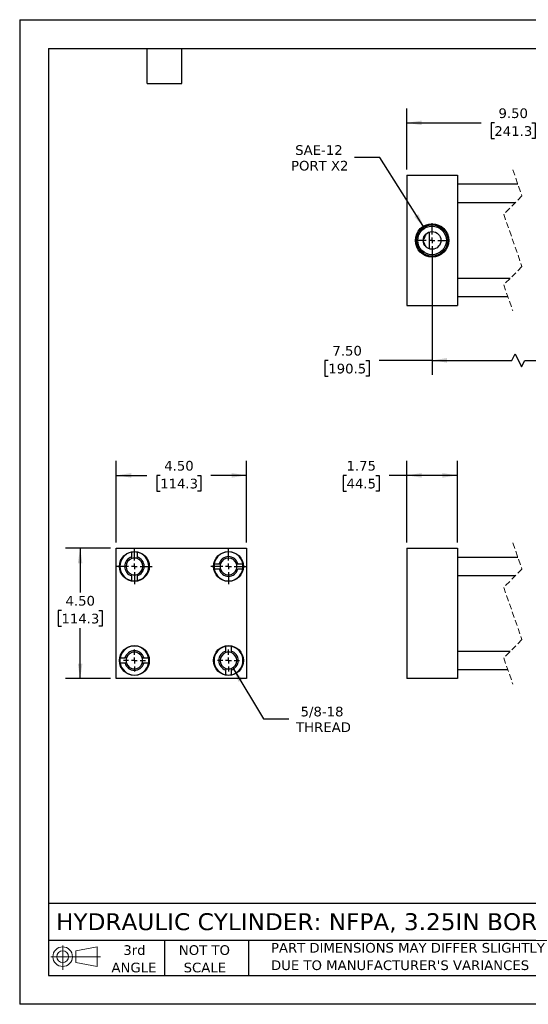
# Model space of a CAD drawing. Header units: inches. Extents: x 0 to 44, y 0 to 34.
# Tile 1 of 3: x 0 to 17.6, y 0 to 34. Entities that reach past the tile are written whole.
import ezdxf

# ---------------------------------------------------------------- set-up
doc = ezdxf.new("R2010")
doc.units = ezdxf.units.IN
doc.header["$LTSCALE"] = 4
doc.header["$MEASUREMENT"] = 0
for name, pattern in [('SLD-Center', [0.75, 0.6, -0.05, 0.05, -0.05]), ('SLD-Dashed', [0.075, 0.05, -0.025]), ('SLD-Solid', [0])]:
    doc.linetypes.add(name, pattern=pattern)
doc.layers.add('CENTER', color=40, linetype='SLD-Center')
doc.layers.add('SLD-DEFPOINTS', color=7, linetype='Continuous')
doc.layers.add('DIMENSIONS', color=140, linetype='SLD-Solid', lineweight=25)
doc.layers.add('TEXT', color=140, linetype='SLD-Solid', lineweight=25)
doc.styles.add('SLDTEXTSTYLE0', font='VERDANA.TTF')
doc.dimstyles.new('SLDDIMSTYLE0', dxfattribs={"dimtxt": 0.339844, "dimasz": 0.52, "dimexe": 0, "dimexo": 0.0625, "dimgap": 0.084961, "dimtad": 0, "dimtih": 1, "dimtoh": 1, "dimrnd": 1e-09, "dimzin": 12, "dimdsep": 46, "dimtxsty": 'SLDTEXTSTYLE0', "dimsah": 1, "dimcen": 0.09, "dimadec": 0, "dimazin": 3, "dimtfac": 1, "dimtofl": 0, "dimtmove": 0, "dimatfit": 3, "dimfxl": 0, "dimfrac": 2, "dimtolj": 1, "dimtzin": 12, "dimarcsym": 0})
doc.dimstyles.new('SLDDIMSTYLE3', dxfattribs={"dimtxt": 0.339844, "dimasz": 0.52, "dimexe": 0, "dimexo": 0.0625, "dimgap": 0.084961, "dimtad": 0, "dimtih": 1, "dimtoh": 1, "dimrnd": 1e-09, "dimzin": 4, "dimdsep": 46, "dimtxsty": 'SLDTEXTSTYLE0', "dimsah": 1, "dimcen": 0.09, "dimadec": 0, "dimazin": 1, "dimtfac": 1, "dimtofl": 0, "dimtmove": 0, "dimatfit": 3, "dimfxl": 0, "dimfrac": 2, "dimtolj": 1, "dimtzin": 12, "dimarcsym": 0})
doc.dimstyles.new('SLDDIMSTYLE4', dxfattribs={"dimtxt": 0.339844, "dimasz": 0.52, "dimexe": 0, "dimexo": 0.0625, "dimgap": 0.084961, "dimtad": 0, "dimtih": 1, "dimtoh": 1, "dimrnd": 1e-09, "dimzin": 12, "dimdsep": 46, "dimtxsty": 'SLDTEXTSTYLE0', "dimsah": 1, "dimcen": 0, "dimadec": 0, "dimazin": 3, "dimtfac": 1, "dimtofl": 0, "dimtmove": 0, "dimatfit": 3, "dimfxl": 0, "dimfrac": 2, "dimtolj": 1, "dimtzin": 12, "dimarcsym": 0})
doc.dimstyles.new('SLDDIMSTYLE5', dxfattribs={"dimtxt": 0.339844, "dimasz": 0.52, "dimexe": 0, "dimexo": 0.0625, "dimgap": 0.084961, "dimtad": 0, "dimtih": 1, "dimtoh": 1, "dimrnd": 1e-09, "dimzin": 12, "dimdsep": 46, "dimtxsty": 'SLDTEXTSTYLE0', "dimsah": 1, "dimcen": 0, "dimadec": 0, "dimazin": 3, "dimtfac": 1, "dimtofl": 0, "dimtmove": 0, "dimatfit": 3, "dimfxl": 0, "dimfrac": 2, "dimtolj": 1, "dimtzin": 12, "dimarcsym": 0})

# ---------------------------------------------------------------- blocks, each defined once
blk = doc.blocks.new('Block11')
at = {"color": 7, "linetype": 'SLD-Solid', "lineweight": 18}
for p, q in [((0.408, 0.836), (0.408, 0)), ((0.863, 0.656), (1.602, 0.792)), ((1.602, 0.792), (1.602, 0.115)), ((0, 0.454), (1.712, 0.454)), ((0.863, 0.251), (0.863, 0.656)), ((0.863, 0.251), (1.602, 0.115))]:
    blk.add_line(p, q, dxfattribs=at)
for radius in [0.339, 0.202]:
    blk.add_circle((0.408, 0.454), radius, dxfattribs=at)
blk = doc.blocks.new('Block12')
at = {"layer": 'SLD-DEFPOINTS'}
blk.add_blockref('Block11', (0, 0), dxfattribs=at)
blk = doc.blocks.new('SW_NOTE_0_3')
at = {"layer": 'TEXT', "color": 0, "char_height": 0.33333, "attachment_point": 1, "style": 'SLDTEXTSTYLE0'}
for s, insert in [('PART DIMENSIONS MAY DIFFER SLIGHTLY ', (0, 0.423)), ("DUE TO MANUFACTURER'S VARIANCES", (0, -0.179))]:
    blk.add_mtext(s, dxfattribs=dict(at, insert=insert))
blk = doc.blocks.new('SW_NOTE_0_4')
at = {"layer": 'TEXT', "color": 0, "char_height": 0.3333, "attachment_point": 2, "style": 'SLDTEXTSTYLE0'}
for s, insert in [('NOT TO', (0.828, 0.423)), ('SCALE', (0.843, -0.179))]:
    blk.add_mtext(s, dxfattribs=dict(at, insert=insert))
blk = doc.blocks.new('SW_NOTE_0_5')
at = {"layer": 'TEXT', "color": 0, "char_height": 0.3333, "attachment_point": 2, "style": 'SLDTEXTSTYLE0'}
for s, insert in [('3rd', (0.365, 0.423)), ('ANGLE', (0.349, -0.179))]:
    blk.add_mtext(s, dxfattribs=dict(at, insert=insert))
blk = doc.blocks.new('_D')
at = {"layer": 'DIMENSIONS'}
for p, q in [((13.368, 15.946), (13.368, 18.765)), ((15.118, 15.946), (15.118, 18.765)), ((11.288, 18.265), (11.174, 18.265)), ((11.174, 18.265), (11.174, 17.725)), ((12.298, 18.265), (12.412, 18.265)), ((12.412, 18.265), (12.412, 17.725)), ((13.368, 18.265), (12.758, 18.265)), ((15.118, 18.265), (13.368, 18.265)), ((11.174, 17.725), (11.288, 17.725)), ((12.412, 17.725), (12.298, 17.725))]:
    blk.add_line(p, q, dxfattribs=at)
for points in [[(13.368, 18.265), (13.888, 18.185), (13.888, 18.345)], [(15.118, 18.265), (14.598, 18.345), (14.598, 18.185)]]:
    blk.add_solid(points, dxfattribs=at)
at = {"layer": 'DIMENSIONS', "char_height": 0.3333, "attachment_point": 1, "style": 'SLDTEXTSTYLE0'}
for s, insert in [('1.75', (11.288, 18.765)), ('44.5', (11.288, 18.148))]:
    blk.add_mtext(s, dxfattribs=dict(at, insert=insert))
blk = doc.blocks.new('_D_8')
at = {"layer": 'DIMENSIONS'}
for p, q in [((3.137, 15.746), (1.588, 15.746)), ((2.088, 15.746), (2.088, 14.219)), ((1.441, 13.603), (1.327, 13.603)), ((1.327, 13.603), (1.327, 13.063)), ((2.734, 13.603), (2.848, 13.603)), ((2.848, 13.603), (2.848, 13.063)), ((1.327, 13.063), (1.441, 13.063)), ((2.088, 11.246), (2.088, 12.987)), ((2.848, 13.063), (2.734, 13.063)), ((3.137, 11.246), (1.588, 11.246))]:
    blk.add_line(p, q, dxfattribs=at)
for points in [[(2.088, 15.746), (2.008, 15.226), (2.168, 15.226)], [(2.088, 11.246), (2.168, 11.766), (2.008, 11.766)]]:
    blk.add_solid(points, dxfattribs=at)
at = {"layer": 'DIMENSIONS', "char_height": 0.3333, "attachment_point": 1, "style": 'SLDTEXTSTYLE0'}
for s, insert in [('4.50', (1.583, 14.102)), ('114.3', (1.441, 13.486))]:
    blk.add_mtext(s, dxfattribs=dict(at, insert=insert))
blk = doc.blocks.new('_D_9')
at = {"layer": 'DIMENSIONS'}
for p, q in [((3.337, 15.946), (3.337, 18.765)), ((7.837, 15.946), (7.837, 18.765)), ((3.337, 18.265), (4.39, 18.265)), ((4.85, 18.265), (4.736, 18.265)), ((4.736, 18.265), (4.736, 17.725)), ((6.143, 18.265), (6.257, 18.265)), ((6.257, 18.265), (6.257, 17.725)), ((7.837, 18.265), (6.604, 18.265)), ((4.736, 17.725), (4.85, 17.725)), ((6.257, 17.725), (6.143, 17.725))]:
    blk.add_line(p, q, dxfattribs=at)
for points in [[(3.337, 18.265), (3.857, 18.185), (3.857, 18.345)], [(7.837, 18.265), (7.317, 18.345), (7.317, 18.185)]]:
    blk.add_solid(points, dxfattribs=at)
at = {"layer": 'DIMENSIONS', "char_height": 0.3333, "attachment_point": 1, "style": 'SLDTEXTSTYLE0'}
for s, insert in [('4.50', (4.992, 18.765)), ('114.3', (4.85, 18.148))]:
    blk.add_mtext(s, dxfattribs=dict(at, insert=insert))
blk = doc.blocks.new('_D_10')
at = {"layer": 'DIMENSIONS'}
for p, q in [((7.361, 11.623), (8.421, 9.853)), ((8.421, 9.853), (9.296, 9.853))]:
    blk.add_line(p, q, dxfattribs=at)
blk.add_solid([(7.361, 11.623), (7.559, 11.135), (7.697, 11.218)], dxfattribs=at)
at = {"layer": 'DIMENSIONS', "char_height": 0.3333, "attachment_point": 1, "style": 'SLDTEXTSTYLE0'}
for s, insert in [('5/8-18', (9.701, 10.276)), ('THREAD', (9.546, 9.736))]:
    blk.add_mtext(s, dxfattribs=dict(at, insert=insert))
blk = doc.blocks.new('SW_CENTERMARKSYMBOL_0')
at = {"layer": 'CENTER', "color": 0}
for p, q in [((0, 0.2), (0, 0.38125)), ((-0.2, 0), (-0.38125, 0)), ((0, 0), (-0.1, 0)), ((0, 0), (0, 0.1)), ((0, 0), (0, -0.1)), ((0, 0), (0.1, 0)), ((0.2, 0), (0.38125, 0)), ((0, -0.2), (0, -0.38125))]:
    blk.add_line(p, q, dxfattribs=at)
blk = doc.blocks.new('SW_CENTERMARKSYMBOL_1')
at = {"layer": 'CENTER', "color": 0}
for p, q in [((0, 0.2), (0, 0.38125)), ((-0.2, 0), (-0.38125, 0)), ((0, 0), (-0.1, 0)), ((0, 0), (0, 0.1)), ((0, 0), (0, -0.1)), ((0, 0), (0.1, 0)), ((0.2, 0), (0.38125, 0)), ((0, -0.2), (0, -0.38125))]:
    blk.add_line(p, q, dxfattribs=at)
blk = doc.blocks.new('SW_CENTERMARKSYMBOL_2')
at = {"layer": 'CENTER', "color": 0}
for p, q in [((0, 0.2), (0, 0.615)), ((-0.2, 0), (-0.615, 0)), ((0, 0), (-0.1, 0)), ((0, 0), (0, 0.1)), ((0, 0), (0, -0.1)), ((0, 0), (0.1, 0)), ((0.2, 0), (0.615, 0)), ((0, -0.2), (0, -0.615))]:
    blk.add_line(p, q, dxfattribs=at)
blk = doc.blocks.new('SW_CENTERMARKSYMBOL_3')
at = {"layer": 'CENTER', "color": 0}
for p, q in [((0, 0.2), (0, 0.615)), ((-0.2, 0), (-0.615, 0)), ((0, 0), (-0.1, 0)), ((0, 0), (0, 0.1)), ((0, 0), (0, -0.1)), ((0, 0), (0.1, 0)), ((0.2, 0), (0.615, 0)), ((0, -0.2), (0, -0.615))]:
    blk.add_line(p, q, dxfattribs=at)
blk = doc.blocks.new('_D_11')
at = {"layer": 'DIMENSIONS'}
for p, q in [((12.441, 29.243), (11.566, 29.243)), ((13.979, 26.798), (12.441, 29.243))]:
    blk.add_line(p, q, dxfattribs=at)
blk.add_solid([(13.979, 26.798), (13.77, 27.281), (13.634, 27.196)], dxfattribs=at)
at = {"layer": 'DIMENSIONS', "char_height": 0.3333, "attachment_point": 1, "style": 'SLDTEXTSTYLE0'}
for s, insert in [('SAE-12', (9.516, 29.666)), ('PORT X2', (9.372, 29.126))]:
    blk.add_mtext(s, dxfattribs=dict(at, insert=insert))
blk = doc.blocks.new('_D_12')
at = {"layer": 'DIMENSIONS'}
for p, q in [((14.243, 26.179), (14.243, 21.737)), ((20.28, 26.179), (20.28, 21.737)), ((17, 22.237), (17.111, 22.459)), ((17.111, 22.459), (17.333, 22.014)), ((10.658, 22.237), (10.544, 22.237)), ((10.544, 22.237), (10.544, 21.696)), ((11.951, 22.237), (12.065, 22.237)), ((12.065, 22.237), (12.065, 21.696)), ((14.243, 22.237), (12.411, 22.237)), ((14.243, 22.237), (17, 22.237)), ((17.333, 22.014), (17.445, 22.237)), ((17.445, 22.237), (20.28, 22.237)), ((10.544, 21.696), (10.658, 21.696)), ((12.065, 21.696), (11.951, 21.696))]:
    blk.add_line(p, q, dxfattribs=at)
for points in [[(14.243, 22.237), (14.763, 22.157), (14.763, 22.317)], [(20.28, 22.237), (19.76, 22.317), (19.76, 22.157)]]:
    blk.add_solid(points, dxfattribs=at)
at = {"layer": 'DIMENSIONS', "char_height": 0.3333, "attachment_point": 1, "style": 'SLDTEXTSTYLE0'}
for s, insert in [('7.50', (10.8, 22.736)), ('190.5', (10.658, 22.12))]:
    blk.add_mtext(s, dxfattribs=dict(at, insert=insert))
blk = doc.blocks.new('_D_14')
at = {"layer": 'DIMENSIONS'}
for p, q in [((13.368, 28.829), (13.368, 30.938)), ((18.973, 30.661), (18.751, 30.216)), ((19.084, 30.438), (18.973, 30.661)), ((21.405, 28.829), (21.405, 30.938)), ((13.368, 30.438), (15.934, 30.438)), ((16.395, 30.438), (16.28, 30.438)), ((16.28, 30.438), (16.28, 29.898)), ((17.687, 30.438), (17.801, 30.438)), ((17.801, 30.438), (17.801, 29.898)), ((18.64, 30.438), (18.148, 30.438)), ((18.751, 30.216), (18.64, 30.438)), ((21.405, 30.438), (19.084, 30.438)), ((16.28, 29.898), (16.395, 29.898)), ((17.801, 29.898), (17.687, 29.898))]:
    blk.add_line(p, q, dxfattribs=at)
for points in [[(13.368, 30.438), (13.888, 30.358), (13.888, 30.518)], [(21.405, 30.438), (20.885, 30.518), (20.885, 30.358)]]:
    blk.add_solid(points, dxfattribs=at)
at = {"layer": 'DIMENSIONS', "char_height": 0.3333, "attachment_point": 1, "style": 'SLDTEXTSTYLE0'}
for s, insert in [('9.50', (16.536, 30.938)), ('241.3', (16.395, 30.322))]:
    blk.add_mtext(s, dxfattribs=dict(at, insert=insert))
blk = doc.blocks.new('SW_CENTERMARKSYMBOL_4')
at = {"layer": 'CENTER', "color": 0}
for p, q in [((0, 0.2), (0, 0.595)), ((-0.2, 0), (-0.595, 0)), ((0, 0), (-0.1, 0)), ((0, 0), (0, 0.1)), ((0, 0), (0, -0.1)), ((0, 0), (0.1, 0)), ((0.2, 0), (0.595, 0)), ((0, -0.2), (0, -0.595))]:
    blk.add_line(p, q, dxfattribs=at)

msp = doc.modelspace()

# ---------------------------------------------------------------- linework, layer by layer
at = {"color": 7, "linetype": 'SLD-Solid'}
for p, q in [((0, 34), (0, 0)), ((0, 34), (44, 34)), ((44, 0), (0, 0))]:
    msp.add_line(p, q, dxfattribs=at)
for p, q in [((13.368, 28.629), (13.368, 24.129)), ((13.368, 28.629), (15.118, 28.629)), ((15.118, 28.629), (15.118, 24.129)), ((17.207, 28.317), (15.118, 28.317)), ((15.118, 27.692), (17.127, 27.692)), ((14.149, 26.089), (14.149, 26.669)), ((16.939, 25.067), (15.118, 25.067)), ((15.118, 24.442), (16.859, 24.442)), ((13.368, 24.129), (15.118, 24.129)), ((3.337, 15.746), (7.837, 15.746)), ((3.337, 11.246), (3.337, 15.746)), ((7.837, 15.746), (7.837, 11.246)), ((13.368, 15.746), (13.368, 11.246)), ((13.368, 15.746), (15.118, 15.746)), ((15.118, 15.746), (15.118, 11.246)), ((3.868, 15.445), (3.868, 15.612)), ((4.056, 15.612), (4.056, 15.445)), ((17.207, 15.433), (15.118, 15.433)), ((6.721, 15.214), (6.888, 15.214)), ((6.888, 15.027), (6.721, 15.027)), ((7.536, 15.214), (7.703, 15.214)), ((7.703, 15.027), (7.536, 15.027)), ((3.868, 14.629), (3.868, 14.796)), ((4.056, 14.796), (4.056, 14.629)), ((15.118, 14.808), (17.127, 14.808)), ((7.118, 12.195), (7.118, 12.362)), ((7.306, 12.362), (7.306, 12.195)), ((3.471, 11.964), (3.638, 11.964)), ((4.286, 11.964), (4.453, 11.964)), ((16.939, 12.183), (15.118, 12.183)), ((3.638, 11.777), (3.471, 11.777)), ((4.453, 11.777), (4.286, 11.777)), ((7.837, 11.246), (3.337, 11.246)), ((7.118, 11.379), (7.118, 11.546)), ((7.306, 11.546), (7.306, 11.379)), ((15.118, 11.246), (13.368, 11.246)), ((15.118, 11.558), (16.859, 11.558))]:
    msp.add_line(p, q)
at = {"color": 7, "linetype": 'SLD-Dashed', "lineweight": 18}
for p, q in [((17.033, 28.817), (17.348, 27.913)), ((17.348, 27.913), (16.718, 27.283)), ((16.718, 27.283), (17.348, 25.475)), ((17.348, 25.475), (16.718, 24.845)), ((16.718, 24.845), (17.033, 23.942)), ((17.033, 15.933), (17.348, 15.029)), ((17.348, 15.029), (16.718, 14.399)), ((16.718, 14.399), (17.348, 12.592)), ((17.348, 12.592), (16.718, 11.962)), ((16.718, 11.962), (17.033, 11.058))]:
    msp.add_line(p, q, dxfattribs=at)
for centre, radius in [((14.243, 26.379), 0.574), ((14.243, 26.379), 0.539), ((14.243, 26.379), 0.495), ((14.243, 26.379), 0.305), ((3.962, 15.121), 0.515), ((7.212, 15.121), 0.515), ((3.962, 11.871), 0.515), ((7.212, 11.871), 0.515)]:
    msp.add_circle(centre, radius)
for centre, radius, start, end in [((3.962, 15.121), 0.5, 100.8069, 259.1931), ((3.962, 15.121), 0.338, 106.1276, 253.8724), ((3.962, 15.121), 0.289, 108.9255, 251.0745), ((3.962, 15.121), 0.5, 79.1931, 100.8069), ((3.962, 15.121), 0.289, 71.0745, 108.9255), ((3.962, 15.121), 0.5, 280.8069, 79.1931), ((3.962, 15.121), 0.338, 286.1276, 73.8724), ((3.962, 15.121), 0.289, 288.9255, 71.0745), ((7.212, 15.121), 0.5, 10.8069, 169.1931), ((7.212, 15.121), 0.338, 16.1276, 163.8724), ((7.212, 15.121), 0.289, 18.9255, 161.0745), ((7.212, 15.121), 0.5, 169.1931, 190.8069), ((7.212, 15.121), 0.5, 190.8069, 349.1931), ((7.212, 15.121), 0.338, 196.1276, 343.8724), ((7.212, 15.121), 0.289, 161.0745, 198.9255), ((7.212, 15.121), 0.289, 198.9255, 341.0745), ((7.212, 15.121), 0.289, 341.0745, 18.9255), ((7.212, 15.121), 0.5, 349.1931, 10.8069), ((3.962, 15.121), 0.289, 251.0745, 288.9255), ((3.962, 15.121), 0.5, 259.1931, 280.8069), ((3.962, 11.871), 0.5, 10.8069, 169.1931), ((7.212, 11.871), 0.5, 100.8069, 259.1931), ((7.212, 11.871), 0.5, 79.1931, 100.8069), ((7.212, 11.871), 0.5, 280.8069, 79.1931), ((3.962, 11.871), 0.5, 169.1931, 190.8069), ((3.962, 11.871), 0.338, 16.1276, 163.8724), ((3.962, 11.871), 0.289, 161.0745, 198.9255), ((3.962, 11.871), 0.289, 18.9255, 161.0745), ((3.962, 11.871), 0.289, 341.0745, 18.9255), ((3.962, 11.871), 0.5, 349.1931, 10.8069), ((7.212, 11.871), 0.338, 106.1276, 253.8724), ((7.212, 11.871), 0.289, 108.9255, 251.0745), ((7.212, 11.871), 0.289, 71.0745, 108.9255), ((7.212, 11.871), 0.338, 286.1276, 73.8724), ((7.212, 11.871), 0.289, 288.9255, 71.0745), ((3.962, 11.871), 0.5, 190.8069, 349.1931), ((3.962, 11.871), 0.337, 196.1276, 343.8724), ((3.962, 11.871), 0.289, 198.9255, 341.0745), ((7.212, 11.871), 0.289, 251.0745, 288.9255), ((7.212, 11.871), 0.5, 259.1931, 280.8069)]:
    msp.add_arc(centre, radius, start, end)
for points in [[(14.034, 26.601), (14.022, 26.575), (13.997, 26.522), (13.966, 26.454), (13.946, 26.412), (13.938, 26.397)], [(14.034, 26.157), (14.022, 26.183), (13.997, 26.236), (13.966, 26.304), (13.946, 26.346), (13.938, 26.362)]]:
    msp.add_open_spline(points, degree=3, knots=[0, 0, 0, 0, 0.379963, 0.7753, 1, 1, 1, 1])
for points in [[(3.868, 15.394), (3.868, 15.411), (3.868, 15.428), (3.868, 15.445)], [(4.056, 15.394), (4.056, 15.411), (4.056, 15.428), (4.056, 15.445)], [(6.888, 15.214), (6.905, 15.214), (6.922, 15.214), (6.939, 15.214)], [(6.939, 15.027), (6.922, 15.027), (6.905, 15.027), (6.888, 15.027)], [(7.486, 15.214), (7.503, 15.214), (7.519, 15.214), (7.536, 15.214)], [(7.486, 15.027), (7.503, 15.027), (7.519, 15.027), (7.536, 15.027)], [(3.868, 14.796), (3.868, 14.813), (3.868, 14.83), (3.868, 14.847)], [(4.056, 14.847), (4.056, 14.83), (4.056, 14.813), (4.056, 14.796)], [(3.689, 11.964), (3.672, 11.964), (3.655, 11.964), (3.638, 11.964)], [(4.236, 11.964), (4.253, 11.964), (4.269, 11.964), (4.286, 11.964)], [(7.118, 12.144), (7.118, 12.161), (7.118, 12.178), (7.118, 12.195)], [(7.306, 12.195), (7.306, 12.178), (7.306, 12.161), (7.306, 12.144)], [(3.689, 11.777), (3.672, 11.777), (3.655, 11.777), (3.638, 11.777)], [(4.286, 11.777), (4.269, 11.777), (4.253, 11.777), (4.236, 11.777)], [(7.118, 11.597), (7.118, 11.58), (7.118, 11.563), (7.118, 11.546)], [(7.306, 11.597), (7.306, 11.58), (7.306, 11.563), (7.306, 11.546)]]:
    msp.add_open_spline(points, degree=3)
at = {"layer": 'TEXT'}
for p, q in [((1, 33), (43, 33)), ((1, 33), (1, 1)), ((4.4, 31.8), (4.4, 33)), ((5.6, 31.8), (5.6, 33)), ((4.4, 31.8), (5.6, 31.8)), ((43, 3.484), (1, 3.484)), ((43, 2.2), (1, 2.2)), ((5, 2.2), (5, 1)), ((7.907, 2.2), (7.907, 1)), ((1, 1), (43, 1))]:
    msp.add_line(p, q, dxfattribs=at)

# ---------------------------------------------------------------- block references
at = {"layer": 'CENTER'}
for name, p in [('SW_CENTERMARKSYMBOL_4', (14.243, 26.379)), ('SW_CENTERMARKSYMBOL_3', (3.962, 15.121)), ('SW_CENTERMARKSYMBOL_2', (7.212, 15.121)), ('SW_CENTERMARKSYMBOL_1', (3.962, 11.871)), ('SW_CENTERMARKSYMBOL_0', (7.212, 11.871))]:
    msp.add_blockref(name, p, dxfattribs=at)
at = {"layer": 'SLD-DEFPOINTS'}
msp.add_blockref('Block12', (1.077, 1.19), dxfattribs=at)
at = {"layer": 'TEXT'}
for name, p in [('SW_NOTE_0_5', (3.598, 1.617)), ('SW_NOTE_0_4', (5.552, 1.617)), ('SW_NOTE_0_3', (8.68, 1.696))]:
    msp.add_blockref(name, p, dxfattribs=at)

# ---------------------------------------------------------------- texts
at = {"layer": 'TEXT', "insert": (1.254, 3.145), "char_height": 0.58333, "attachment_point": 1, "style": 'SLDTEXTSTYLE0'}
msp.add_mtext('HYDRAULIC CYLINDER: NFPA, 3.25IN BORE, 4IN STROKE', dxfattribs=at)

# ---------------------------------------------------------------- dimensions: what is measured, and where the dimension line sits
at = {"layer": 'DIMENSIONS'}
for base, p1, p2, text, picture, middle in [((21.405, 30.438), (13.368, 28.629), (21.405, 28.629), '9.50', '_D_14', (17.041, 30.438)), ((20.28, 22.237), (14.243, 26.379), (20.28, 26.379), '7.50', '_D_12', (11.305, 22.237))]:
    dim = msp.add_linear_dim(base=base, p1=p1, p2=p2, text=text, dimstyle='SLDDIMSTYLE3', dxfattribs=at)
    dim.commit()
    dim.dimension.update_dxf_attribs({"geometry": picture, "text_midpoint": middle, "dimtype": 160})
dim = msp.add_diameter_dim_2p(p1=(14.506, 25.96), p2=(13.979, 26.798), text='SAE-12\\PPORT X2', dimstyle='SLDDIMSTYLE5', override={"dimpost": '<>'}, dxfattribs=at)
dim.commit()
dim.dimension.update_dxf_attribs({"geometry": '_D_11', "text_midpoint": (10.344, 29.243), "dimtype": 163})
for base, p1, p2, dimstyle, picture, middle in [((7.837, 18.265), (3.337, 15.746), (7.837, 15.746), 'SLDDIMSTYLE3', '_D_9', (5.497, 18.265)), ((15.118, 18.265), (13.368, 15.746), (15.118, 15.746), 'SLDDIMSTYLE0', '_D', (11.793, 18.265))]:
    dim = msp.add_linear_dim(base=base, p1=p1, p2=p2, dimstyle=dimstyle, dxfattribs=at)
    dim.commit()
    dim.dimension.update_dxf_attribs({"geometry": picture, "text_midpoint": middle, "dimtype": 160})
dim = msp.add_linear_dim(base=(2.088, 15.746), p1=(3.337, 11.246), p2=(3.337, 15.746), angle=90, dimstyle='SLDDIMSTYLE3', dxfattribs=at)
dim.commit()
dim.dimension.update_dxf_attribs({"geometry": '_D_8', "text_midpoint": (2.088, 13.603), "dimtype": 160})
dim = msp.add_radius_dim(center=(7.212, 11.871), mpoint=(7.361, 11.623), text='5/8-18\\PTHREAD', dimstyle='SLDDIMSTYLE4', dxfattribs=at)
dim.commit()
dim.dimension.update_dxf_attribs({"geometry": '_D_10', "text_midpoint": (10.468, 9.853), "dimtype": 164})

doc.saveas('drawing.dxf')
